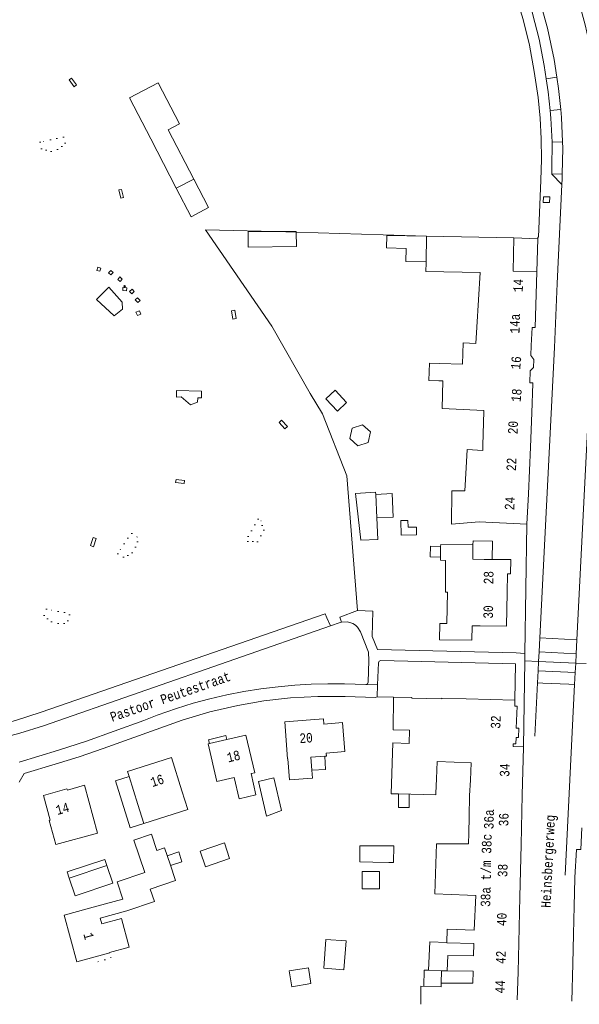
# Model space of a CAD drawing. Header units: metres. Extents: x 196790 to 198335, y 354523 to 356036.
# Tile 57 of 108: x 197660 to 197766, y 354525 to 354711. Entities that reach past the tile are written whole.
import ezdxf

# ---------------------------------------------------------------- set-up
doc = ezdxf.new("R2010")
doc.units = ezdxf.units.M
doc.linetypes.add('DGN Style 1', pattern=[1.160006, 0.00193, -1.158076])
doc.linetypes.add('DGN Style 2', pattern=[186.027128, 111.616277, -74.410851])
for name, color, linetype, lineweight in [('afdak', 252, 'DGN Style 2', 18), ('bij- of bedrijfsgebouw', 252, 'Continuous', 18), ('carport', 252, 'Continuous', 18), ('functiescheiding', 252, 'Continuous', 18), ('hoofdgebouw', 252, 'Continuous', 18), ('huisnummer BAG', 252, 'Continuous', 18), ('kant asfaltverharding', 252, 'Continuous', 18), ('kant klinkerverharding', 252, 'Continuous', 18), ('kant tegelverharding', 252, 'Continuous', 18), ('kunstwerken', 252, 'Continuous', 18), ('overig WOZ', 252, 'DGN Style 1', 18), ('overige afscheidingen', 252, 'Continuous', 18), ('straatnaam', 252, 'Continuous', 18), ('T22_erfafsluiter', 252, 'DGN Style 2', 18), ('tuinhuis', 252, 'DGN Style 2', 18), ('vlakafsluiter grijs', 252, 'DGN Style 2', 18)]:
    doc.layers.add(name, color=color, linetype=linetype, lineweight=lineweight)
doc.styles.add('Style-Courier New', font='cour.ttf')

msp = doc.modelspace()

# ---------------------------------------------------------------- linework, layer by layer
at = {"layer": 'afdak'}
for p, q in [((197703.304, 354670.55), (197708.378, 354670.6)), ((197703.331, 354667.69), (197703.304, 354670.55)), ((197708.378, 354670.6), (197712.377, 354670.639)), ((197712.377, 354670.639), (197712.378, 354670.494)), ((197712.378, 354670.494), (197712.405, 354667.778)), ((197712.405, 354667.778), (197703.331, 354667.69)), ((197717.942, 354639.102), (197719.681, 354640.74)), ((197719.681, 354640.74), (197721.859, 354638.427)), ((197720.12, 354636.79), (197717.942, 354639.102)), ((197721.859, 354638.427), (197720.12, 354636.79)), ((197722.892, 354633.599), (197722.461, 354631.6)), ((197724.838, 354634.225), (197722.892, 354633.599)), ((197726.354, 354632.852), (197724.838, 354634.225)), ((197725.923, 354630.854), (197726.354, 354632.852)), ((197722.461, 354631.6), (197723.976, 354630.228)), ((197723.976, 354630.228), (197725.923, 354630.854)), ((197732.095, 354616.163), (197733.426, 354616.197)), ((197732.166, 354613.385), (197732.095, 354616.163)), ((197733.426, 354616.197), (197733.459, 354614.901)), ((197735.048, 354613.459), (197732.166, 354613.385)), ((197733.459, 354614.901), (197735.01, 354614.941)), ((197735.01, 354614.941), (197735.048, 354613.459)), ((197711.057, 354531.35), (197714.674, 354531.929)), ((197714.674, 354531.929), (197715.154, 354528.928)), ((197711.537, 354528.349), (197711.057, 354531.35)), ((197739.744, 354531.354), (197737.3, 354531.456)), ((197739.69, 354528.994), (197739.744, 354531.354)), ((197740.818, 354531.309), (197739.744, 354531.354)), ((197715.154, 354528.928), (197711.537, 354528.349))]:
    msp.add_line(p, q, dxfattribs=at)
at = {"layer": 'afdak', "flags": 128}
for points in [[(197670.037, 354699.522), (197669.585, 354699.197), (197670.559, 354697.896), (197670.986, 354698.244), (197670.037, 354699.522)], [(197693.068, 354680.504), (197695.863, 354675.116), (197692.576, 354673.412), (197689.782, 354678.8)], [(197679.354, 354676.874), (197679.856, 354677.007), (197679.464, 354678.566), (197678.939, 354678.445), (197679.354, 354676.874)], [(197736.925, 354669.73), (197729.417, 354669.868), (197729.374, 354667.52), (197733.092, 354667.452), (197733.047, 354665.004), (197736.837, 354664.934)], [(197678.07, 354654.719), (197679.638, 354656.023), (197679.601, 354657.289), (197677.064, 354660.127), (197674.785, 354657.82), (197678.07, 354654.719)], [(197700.784, 354655.783), (197700.207, 354655.7), (197700.46, 354654.125), (197701.058, 354654.218), (197700.784, 354655.783)], [(197692.489, 354637.974), (197693.779, 354638.443), (197693.841, 354639.264), (197694.555, 354639.266), (197694.507, 354640.566), (197689.855, 354640.67), (197689.829, 354639.403), (197690.709, 354639.471), (197692.489, 354637.974)], [(197709.622, 354635.081), (197709.151, 354634.664), (197710.218, 354633.453), (197710.702, 354633.877), (197709.622, 354635.081)], [(197691.275, 354623.149), (197691.337, 354623.73), (197689.742, 354623.902), (197689.655, 354623.308), (197691.275, 354623.149)], [(197727.35, 354621.102), (197730.437, 354621.244), (197730.641, 354616.812), (197727.553, 354616.67)], [(197674.148, 354612.985), (197674.721, 354612.762), (197674.186, 354611.24), (197673.596, 354611.467), (197674.148, 354612.985)], [(197699.307, 354574.911), (197699.139, 354575.64), (197695.857, 354574.884), (197696.025, 354574.153)], [(197717.793, 354571.774), (197717.921, 354569.28), (197715.307, 354569.145)], [(197733.645, 354564.61), (197733.645, 354562.107), (197731.662, 354562.107), (197731.661, 354564.655)], [(197669.605, 354548.819), (197669.226, 354549.959), (197676.353, 354552.329), (197676.732, 354551.189)], [(197688.064, 354553.03), (197690.233, 354553.737), (197690.837, 354551.885), (197688.685, 354551.183)], [(197737.3, 354531.456), (197737.523, 354536.825), (197740.742, 354536.691)], [(197737.3, 354531.456), (197736.489, 354531.486), (197736.383, 354528.415)]]:
    msp.add_lwpolyline(points, dxfattribs=at)
at = {"layer": 'bij- of bedrijfsgebouw'}
for p, q in [((197693.068, 354680.504), (197688.249, 354689.799)), ((197684.962, 354688.095), (197689.782, 354678.8)), ((197689.782, 354678.8), (197693.068, 354680.504)), ((197727.35, 354621.102), (197727.553, 354616.67)), ((197727.095, 354554.909), (197729.833, 354554.909)), ((197729.833, 354551.728), (197726.823, 354551.793))]:
    msp.add_line(p, q, dxfattribs=at)
at = {"layer": 'bij- of bedrijfsgebouw', "flags": 128}
for points in [[(197684.962, 354688.095), (197680.953, 354695.826), (197686.388, 354698.644), (197690.397, 354690.913), (197688.249, 354689.799)], [(197723.541, 354621.282), (197727.332, 354621.489), (197727.35, 354621.102)], [(197727.553, 354616.67), (197727.74, 354612.61), (197724.525, 354612.486), (197723.541, 354621.282)], [(197709.616, 354561.546), (197708.178, 354567.707), (197705.254, 354567.025), (197706.758, 354560.501), (197709.616, 354561.546)], [(197688.606, 354551.42), (197687.578, 354554.475), (197686.119, 354553.984), (197685.086, 354557.055), (197681.788, 354555.946), (197683.842, 354549.836)], [(197727.095, 354554.909), (197724.356, 354554.909), (197724.356, 354551.846), (197726.823, 354551.793)], [(197729.833, 354554.909), (197730.741, 354554.901), (197730.683, 354551.734), (197729.833, 354551.728)], [(197669.605, 354548.819), (197670.718, 354545.472), (197677.845, 354547.842), (197676.732, 354551.189), (197669.605, 354548.819)], [(197726.432, 354546.795), (197724.812, 354546.795), (197724.812, 354550.035), (197726.432, 354550.035)], [(197726.432, 354550.035), (197728.051, 354550.035), (197728.051, 354546.795), (197726.432, 354546.795)], [(197721.781, 354536.963), (197721.348, 354531.539), (197717.55, 354531.842), (197717.983, 354537.266), (197721.781, 354536.963)]]:
    msp.add_lwpolyline(points, dxfattribs=at)
at = {"layer": 'carport', "flags": 128}
for points in [[(197745.672, 354611.6), (197745.679, 354612.333), (197749.334, 354612.299), (197749.302, 354608.83)], [(197680.901, 354567.935), (197678.326, 354567.123), (197681.108, 354558.302), (197683.683, 354559.113)]]:
    msp.add_lwpolyline(points, dxfattribs=at)
at = {"layer": 'functiescheiding'}
for p, q in [((197759.473, 354699.419), (197761.457, 354699.717)), ((197762.188, 354693.596), (197760.198, 354693.391)), ((197760.556, 354687.461), (197762.527, 354687.489)), ((197762.49, 354681.426), (197760.521, 354681.502)), ((197765.244, 354593.671), (197758.242, 354594.04)), ((197758.109, 354591.408), (197765.113, 354591.079)), ((197764.935, 354587.531), (197757.927, 354587.826)), ((197758.844, 354585.555), (197757.815, 354585.601)), ((197763.72, 354585.339), (197758.844, 354585.555)), ((197764.822, 354585.29), (197763.72, 354585.339))]:
    msp.add_line(p, q, dxfattribs=at)
at = {"layer": 'hoofdgebouw'}
for p, q in [((197736.925, 354669.73), (197736.837, 354664.934)), ((197753.37, 354669.426), (197736.925, 354669.73)), ((197753.255, 354663.152), (197753.37, 354669.426)), ((197736.837, 354664.934), (197736.833, 354664.731)), ((197747.008, 354662.888), (197746.386, 354652.577)), ((197757.669, 354663.042), (197753.255, 354663.152)), ((197746.386, 354652.577), (197746.204, 354649.553)), ((197756.659, 354649.167), (197756.799, 354652.511)), ((197743.682, 354645.616), (197739.352, 354645.737)), ((197739.262, 354642.498), (197739.993, 354642.479)), ((197756.743, 354636.453), (197756.958, 354641.976)), ((197747.712, 354636.73), (197747.554, 354630.339)), ((197756.509, 354630.013), (197756.743, 354636.453)), ((197756.114, 354621.226), (197756.509, 354630.013)), ((197744.136, 354621.762), (197744.395, 354626.079)), ((197755.834, 354615.478), (197756.114, 354621.226)), ((197746.832, 354615.918), (197755.834, 354615.478)), ((197739.582, 354611.303), (197739.558, 354609.289)), ((197749.302, 354608.83), (197747.777, 354608.844)), ((197740.863, 354602.676), (197740.774, 354596.752)), ((197730.614, 354576.758), (197730.729, 354582.91)), ((197699.307, 354574.911), (197696.025, 354574.153)), ((197733.646, 354574.169), (197730.567, 354574.275)), ((197754.96, 354564.477), (197755.21, 354573.416)), ((197755.21, 354573.416), (197755.213, 354573.514)), ((197682.569, 354562.652), (197680.901, 354567.935)), ((197738.793, 354567.496), (197738.693, 354564.798)), ((197745.228, 354567.257), (197745.026, 354564.368)), ((197691.977, 354561.747), (197690.859, 354565.269)), ((197738.702, 354564.495), (197731.661, 354564.655)), ((197738.693, 354564.798), (197738.702, 354564.495)), ((197745.026, 354564.368), (197744.94, 354560.352)), ((197754.737, 354555.041), (197754.96, 354564.477)), ((197683.683, 354559.113), (197682.569, 354562.652)), ((197683.683, 354559.113), (197691.977, 354561.747)), ((197744.894, 354557.292), (197744.94, 354560.352)), ((197744.894, 354557.292), (197744.85, 354555.25)), ((197754.506, 354545.266), (197754.737, 354555.041)), ((197764.849, 354548.71), (197764.728, 354543.536)), ((197674.836, 354543.486), (197679.717, 354544.812)), ((197744.642, 354545.565), (197746.191, 354545.532)), ((197754.29, 354536.603), (197754.506, 354545.266)), ((197764.728, 354543.536), (197764.605, 354538.25)), ((197680.441, 354542.635), (197675.435, 354541.276)), ((197740.829, 354539.163), (197740.738, 354536.592)), ((197764.605, 354538.25), (197764.475, 354532.634)), ((197740.738, 354536.592), (197745.834, 354536.493)), ((197754.151, 354531.077), (197754.29, 354536.603)), ((197764.475, 354532.634), (197764.311, 354525.613)), ((197754.02, 354525.855), (197754.151, 354531.077)), ((197735.875, 354528.432), (197735.841, 354526.239)), ((197735.822, 354525.026), (197735.841, 354526.239))]:
    msp.add_line(p, q, dxfattribs=at)
at = {"layer": 'hoofdgebouw', "flags": 128}
for points in [[(197747.008, 354662.888), (197736.803, 354663.076), (197736.833, 354664.731)], [(197757.669, 354663.042), (197757.701, 354663.041), (197757.37, 354652.514), (197756.799, 354652.511)], [(197743.682, 354645.616), (197743.802, 354649.622), (197746.204, 354649.553)], [(197756.659, 354649.167), (197756.579, 354647.26), (197757.131, 354646.536), (197757.088, 354645.031), (197756.451, 354644.371), (197756.356, 354642.14), (197756.963, 354642.116), (197756.958, 354641.976)], [(197739.352, 354645.737), (197737.467, 354645.789), (197737.377, 354642.55), (197739.262, 354642.498)], [(197741.212, 354637.235), (197739.856, 354637.271), (197739.993, 354642.479)], [(197741.212, 354637.235), (197747.716, 354636.9), (197747.712, 354636.73)], [(197747.554, 354630.339), (197747.53, 354629.38), (197744.564, 354629.525), (197744.395, 354626.079)], [(197746.832, 354615.918), (197741.602, 354615.462), (197741.684, 354621.758), (197744.136, 354621.762)], [(197745.672, 354611.6), (197739.586, 354611.657), (197739.582, 354611.303)], [(197747.777, 354608.844), (197745.646, 354608.89), (197745.672, 354611.6)], [(197739.558, 354609.289), (197739.551, 354608.677), (197740.509, 354608.666)], [(197740.863, 354602.676), (197740.492, 354602.677), (197740.509, 354608.666)], [(197752.091, 354602.593), (197752.145, 354606.127), (197752.753, 354606.116), (197752.777, 354608.799), (197749.302, 354608.83)], [(197752.091, 354602.593), (197751.994, 354596.28), (197746.995, 354596.357), (197745.498, 354596.349), (197745.459, 354593.62), (197739.379, 354593.708), (197739.414, 354596.768), (197740.774, 354596.752)], [(197730.729, 354582.91), (197734.138, 354582.842), (197734.15, 354582.707), (197739.791, 354582.575), (197739.8, 354582.689), (197753.546, 354582.31)], [(197755.213, 354573.514), (197753.246, 354573.57), (197753.264, 354574.102), (197753.733, 354574.086), (197753.775, 354575.305), (197754.245, 354575.289), (197754.305, 354577.027), (197753.835, 354577.043), (197753.977, 354581.19), (197753.544, 354581.205), (197753.546, 354582.31)], [(197721.527, 354572.627), (197721.085, 354578.109), (197717.586, 354577.827), (197717.519, 354578.799), (197710.245, 354578.266), (197710.722, 354571.302), (197710.809, 354571.293), (197711.104, 354567.306), (197715.429, 354567.626), (197715.307, 354569.145)], [(197730.614, 354576.758), (197733.694, 354576.699), (197733.646, 354574.169)], [(197696.025, 354574.153), (197695.781, 354574.097), (197697.422, 354566.984), (197700.715, 354567.744), (197701.637, 354563.749), (197704.784, 354564.475), (197703.884, 354568.486), (197704.556, 354568.643), (197702.893, 354575.738), (197699.307, 354574.911)], [(197730.567, 354574.275), (197730.24, 354564.687), (197731.661, 354564.655)], [(197717.793, 354571.774), (197718.083, 354571.797), (197718.038, 354572.346), (197721.527, 354572.627)], [(197680.901, 354567.935), (197680.6, 354568.889), (197688.89, 354571.506), (197690.859, 354565.269)], [(197715.307, 354569.145), (197715.112, 354571.558), (197717.793, 354571.774)], [(197738.793, 354567.496), (197738.915, 354570.775), (197745.35, 354570.536), (197745.228, 354567.257)], [(197666.039, 354559.7), (197664.761, 354564.38), (197669.193, 354565.592), (197669.273, 354565.4), (197672.471, 354566.282), (197674.948, 354557.298), (197667.105, 354555.148), (197665.868, 354559.66), (197666.039, 354559.7)], [(197766.152, 354558.248), (197766.001, 354554.196), (197765.167, 354554.219), (197764.853, 354548.892), (197764.849, 354548.71)], [(197744.642, 354545.565), (197738.477, 354545.832), (197738.769, 354555.288), (197744.85, 354555.25)], [(197684.88, 354546.717), (197689.621, 354548.374), (197688.606, 354551.42)], [(197679.717, 354544.812), (197678.623, 354548.101), (197683.842, 354549.836)], [(197684.88, 354546.717), (197685.66, 354544.371), (197680.441, 354542.635)], [(197746.191, 354545.532), (197745.885, 354538.985), (197740.829, 354539.163)], [(197674.836, 354543.486), (197668.659, 354541.812), (197671.042, 354533.021), (197677.239, 354534.7), (197677.208, 354534.816), (197680.916, 354535.809), (197679.456, 354541.195), (197675.731, 354540.185), (197675.435, 354541.276)], [(197745.718, 354531.273), (197740.818, 354531.309), (197740.94, 354534.238), (197745.789, 354534.144), (197745.834, 354536.493)], [(197745.718, 354531.273), (197745.664, 354529.04), (197739.69, 354528.994)], [(197739.69, 354528.994), (197739.667, 354528.308), (197735.875, 354528.432)]]:
    msp.add_lwpolyline(points, dxfattribs=at)
at = {"layer": 'kant asfaltverharding'}
for p, q in [((197758.109, 354591.408), (197758.242, 354594.04)), ((197765.113, 354591.079), (197765.244, 354593.671)), ((197758.018, 354589.623), (197758.109, 354591.408)), ((197765.025, 354589.32), (197765.113, 354591.079)), ((197757.927, 354587.826), (197758.018, 354589.623)), ((197764.935, 354587.531), (197765.025, 354589.32)), ((197757.815, 354585.601), (197757.927, 354587.826)), ((197764.822, 354585.29), (197764.935, 354587.531)), ((197757.306, 354575.561), (197757.815, 354585.601)), ((197763.015, 354549.382), (197764.822, 354585.29))]:
    msp.add_line(p, q, dxfattribs=at)
at = {"layer": 'kant asfaltverharding', "flags": 128}
for points in [[(197765.244, 354593.671), (197768.475, 354657.889), (197768.644, 354661.448), (197768.771, 354664.423), (197768.882, 354667.399), (197768.978, 354670.376), (197769.059, 354673.353), (197769.191, 354679.125), (197769.227, 354684.899), (197769.118, 354690.403), (197768.884, 354695.904), (197768.325, 354701.376), (197767.403, 354706.799), (197766.784, 354709.562), (197766.065, 354712.301), (197764.391, 354717.71), (197762.955, 354721.643)], [(197761.457, 354699.717), (197760.937, 354703.041), (197759.7, 354708.919), (197758.229, 354714.396)], [(197762.188, 354693.596), (197761.791, 354697.587), (197761.457, 354699.717)], [(197762.527, 354687.489), (197762.338, 354692.094), (197762.188, 354693.596)], [(197762.49, 354681.426), (197762.575, 354686.331), (197762.527, 354687.489)], [(197762.425, 354679.495), (197762.475, 354680.565), (197762.49, 354681.426)], [(197758.242, 354594.04), (197761.015, 354648.772), (197761.544, 354660.804), (197762.425, 354679.495)], [(197718.822, 354596.309), (197720.64, 354596.941), (197720.882, 354597.014)], [(197725.51, 354585.275), (197725.815, 354585.4), (197725.93, 354585.709), (197726.053, 354589.778), (197725.993, 354591.348), (197724.489, 354595.172), (197723.933, 354596.079), (197723.52, 354596.467), (197723.034, 354596.776), (197722.499, 354596.988), (197721.943, 354597.096), (197720.882, 354597.014)], [(197593.766, 354560.422), (197655.791, 354574.923), (197660.302, 354576.103), (197664.745, 354577.518), (197718.822, 354596.309)], [(197660.191, 354570.654), (197667.608, 354572.92), (197672.872, 354574.613), (197678.083, 354576.462), (197683.644, 354578.527), (197684.907, 354579.028), (197686.177, 354579.51), (197689.808, 354580.775), (197692.945, 354581.735), (197696.114, 354582.586), (197699.298, 354583.321), (197702.506, 354583.942), (197705.733, 354584.453), (197708.975, 354584.858), (197712.091, 354585.143), (197715.214, 354585.322), (197718.342, 354585.398), (197721.471, 354585.373), (197725.51, 354585.275)]]:
    msp.add_lwpolyline(points, dxfattribs=at)
at = {"layer": 'kant klinkerverharding'}
for p, q in [((197753.37, 354669.426), (197757.859, 354669.219)), ((197727.712, 354585.194), (197727.628, 354582.929)), ((197727.628, 354582.929), (197730.729, 354582.91))]:
    msp.add_line(p, q, dxfattribs=at)
at = {"layer": 'kant klinkerverharding', "flags": 128}
for points in [[(197759.473, 354699.419), (197759.099, 354701.916), (197758.134, 354706.839), (197756.903, 354711.715), (197756.815, 354712.02), (197758.229, 354714.396)], [(197760.198, 354693.391), (197759.843, 354696.953), (197759.473, 354699.419)], [(197760.556, 354687.461), (197760.341, 354691.96), (197760.198, 354693.391)], [(197760.521, 354681.502), (197760.553, 354682.711), (197760.562, 354687.344), (197760.556, 354687.461)], [(197762.425, 354679.495), (197760.52, 354681.448), (197760.521, 354681.502)], [(197753.546, 354582.31), (197753.673, 354589.2), (197728.328, 354589.781), (197728.009, 354589.658), (197727.867, 354589.347), (197727.712, 354585.194)]]:
    msp.add_lwpolyline(points, dxfattribs=at)
at = {"layer": 'kant tegelverharding'}
for p, q in [((197757.669, 354663.042), (197757.859, 354669.219)), ((197755.464, 354591.128), (197755.834, 354615.478))]:
    msp.add_line(p, q, dxfattribs=at)
at = {"layer": 'kant tegelverharding', "flags": 128}
for points in [[(197720.893, 354776.792), (197721.162, 354776.289), (197746.104, 354732.445), (197748.321, 354728.318), (197750.335, 354724.087), (197752.133, 354719.761), (197753.705, 354715.347), (197755.129, 354710.561), (197756.291, 354705.704), (197757.219, 354700.798), (197757.94, 354695.857), (197758.329, 354691.975), (197758.533, 354688.078), (197758.572, 354684.177), (197758.467, 354680.277), (197757.983, 354669.572), (197757.87, 354669.572), (197757.859, 354669.219)], [(197760.108, 354676.079), (197760.156, 354677.144), (197758.935, 354677.164), (197758.896, 354676.102), (197760.108, 354676.079)], [(197720.882, 354597.014), (197720.579, 354597.942), (197723.917, 354599.195)], [(197723.917, 354599.195), (197726.795, 354599.114), (197726.69, 354594.315), (197727.691, 354591.877), (197753.8, 354591.222), (197755.464, 354591.128)], [(197660.171, 354566.883), (197661.107, 354568.527), (197666.989, 354570.267), (197671.516, 354571.673), (197676.004, 354573.202), (197690.877, 354578.566), (197696.081, 354580.121), (197701.37, 354581.353), (197706.301, 354582.19), (197711.272, 354582.737), (197716.438, 354583.017), (197721.624, 354583.002), (197727.327, 354582.819), (197727.628, 354582.929)]]:
    msp.add_lwpolyline(points, dxfattribs=at)
at = {"layer": 'kunstwerken', "flags": 128}
for points in [[(197675.544, 354663.745), (197675.013, 354663.907), (197674.793, 354663.277), (197675.362, 354663.147), (197675.544, 354663.745)], [(197677.434, 354663.294), (197677.015, 354662.807), (197677.476, 354662.49), (197677.882, 354662.928), (197677.434, 354663.294)], [(197679.168, 354662.074), (197678.778, 354661.611), (197679.229, 354661.211), (197679.596, 354661.614), (197679.168, 354662.074)], [(197679.741, 354660.091), (197679.702, 354659.512), (197680.396, 354659.449), (197680.498, 354659.996), (197679.741, 354660.091)], [(197680.059, 354660.477), (197679.882, 354660.299), (197680.06, 354660.122), (197680.237, 354660.3), (197680.059, 354660.477)], [(197681.827, 354659.291), (197681.396, 354658.857), (197680.946, 354659.305), (197681.476, 354659.735), (197681.827, 354659.291)], [(197682.506, 354658.158), (197682.029, 354657.768), (197682.558, 354657.24), (197683.003, 354657.602), (197682.506, 354658.158)], [(197682.88, 354655.706), (197683.121, 354655.044), (197682.475, 354654.805), (197682.179, 354655.409), (197682.88, 354655.706)]]:
    msp.add_lwpolyline(points, dxfattribs=at)
at = {"layer": 'overig WOZ', "flags": 128}
for points in [[(197664.123, 354687.441), (197664.425, 354686.025), (197665.212, 354686.199), (197665.423, 354685.516), (197668.306, 354686.287), (197668.124, 354686.999), (197668.894, 354687.237), (197668.612, 354688.429), (197664.123, 354687.441)], [(197705.178, 354616.437), (197702.902, 354612.439), (197703.956, 354611.81), (197704.337, 354612.486), (197705.034, 354612.056), (197706.549, 354614.867), (197705.838, 354615.271), (197706.178, 354615.868), (197705.178, 354616.437)], [(197678.76, 354609.924), (197679.917, 354609.2), (197680.319, 354609.814), (197681.02, 354609.368), (197682.658, 354612.024), (197681.987, 354612.431), (197682.391, 354613.076), (197681.282, 354613.814), (197678.76, 354609.924)], [(197665.338, 354599.467), (197664.872, 354598.136), (197665.6, 354597.998), (197665.479, 354597.233), (197668.599, 354596.576), (197668.77, 354597.396), (197669.454, 354597.25), (197669.746, 354598.626), (197665.338, 354599.467)], [(197676.342, 354533.422), (197674.983, 354533.045), (197674.731, 354534.02)], [(197676.342, 354533.422), (197677.5, 354533.735), (197677.239, 354534.7)]]:
    msp.add_lwpolyline(points, dxfattribs=at)
at = {"layer": 'overige afscheidingen', "flags": 128}
msp.add_lwpolyline([(197590, 354561.755), (197589.921, 354562.062), (197654.536, 354577.193), (197659.483, 354578.488), (197664.356, 354580.037), (197717.858, 354598.591), (197718.164, 354597.865), (197718.822, 354596.309)], dxfattribs=at)
at = {"layer": 'T22_erfafsluiter'}
msp.add_line((197712.378, 354670.494), (197708.378, 354670.6), dxfattribs=at)
at = {"layer": 'T22_erfafsluiter', "flags": 128}
for points in [[(197708.378, 354670.6), (197695.287, 354670.945), (197707.777, 354652.798), (197715.02, 354640.087), (197717.3, 354636.282), (197721.882, 354624.593), (197723.917, 354599.195)], [(197736.925, 354669.73), (197712.425, 354670.493), (197712.378, 354670.494)]]:
    msp.add_lwpolyline(points, dxfattribs=at)
at = {"layer": 'tuinhuis'}
for p, q in [((197694.272, 354553.885), (197698.836, 354555.436)), ((197695.273, 354550.939), (197694.272, 354553.885)), ((197698.836, 354555.436), (197699.837, 354552.49)), ((197699.837, 354552.49), (197695.273, 354550.939))]:
    msp.add_line(p, q, dxfattribs=at)
at = {"layer": 'tuinhuis', "flags": 128}
msp.add_lwpolyline([(197739.558, 354609.289), (197737.62, 354609.312), (197737.644, 354611.326), (197739.582, 354611.303)], dxfattribs=at)
at = {"layer": 'vlakafsluiter grijs'}
for p, q in [((197755.444, 354589.734), (197755.464, 354591.128)), ((197755.444, 354589.734), (197755.213, 354573.514)), ((197758.018, 354589.623), (197755.444, 354589.734)), ((197765.025, 354589.32), (197758.018, 354589.623)), ((197766.96, 354589.237), (197765.025, 354589.32)), ((197725.51, 354585.275), (197727.712, 354585.194))]:
    msp.add_line(p, q, dxfattribs=at)

# ---------------------------------------------------------------- texts
at = {"layer": 'huisnummer BAG', "style": 'Style-Courier New', "width": 0.694444}
for s, rotation, p in [('14', 88.10803, (197755.039, 354659.165)), ('14a', 88.68243, (197754.425, 354651.362)), ('16', 84.77964, (197754.55, 354644.545)), ('18', 84.77964, (197754.638, 354638.44)), ('20', 87.53534, (197754.061, 354632.394)), ('22', 87.53534, (197753.765, 354625.47)), ('24', 87.53534, (197753.448, 354618.096)), ('28', 89.14063, (197749.503, 354604.147)), ('30', 89.14063, (197749.428, 354597.677)), ('32', 88.68243, (197750.824, 354576.924)), ('20', 3.84075, (197713.041, 354574.227)), ('18', 13.59156, (197699.553, 354570.582)), ('34', 88.85424, (197752.522, 354567.863)), ('16', 17.94556, (197685.265, 354565.934)), ('14', 15.48119, (197667.368, 354560.681)), ('36a', 88.85424, (197749.545, 354557.987)), ('36', 88.85424, (197752.335, 354558.548)), ('38a t/m 38c', 88.85424, (197748.92, 354543.357)), ('38', 88.85424, (197752.143, 354548.97)), ('40', 88.85424, (197751.958, 354539.752)), ('1', 284.95356, (197672.271, 354538.266)), ('42', 88.39614, (197751.784, 354532.605)), ('44', 88.39614, (197751.629, 354527.036))]:
    msp.add_text(s, height=1.8, rotation=rotation, dxfattribs=at).set_placement(p)
at = {"layer": 'straatnaam', "style": 'Style-Courier New', "width": 0.694444}
for s, rotation, p in [('Pastoor Peutestraat', 19.21431, (197677.723, 354578.23)), ('Heinsbergerweg', 87.13473, (197760.274, 354543.177))]:
    msp.add_text(s, height=1.8, rotation=rotation, dxfattribs=at).set_placement(p)

doc.saveas('drawing.dxf')
